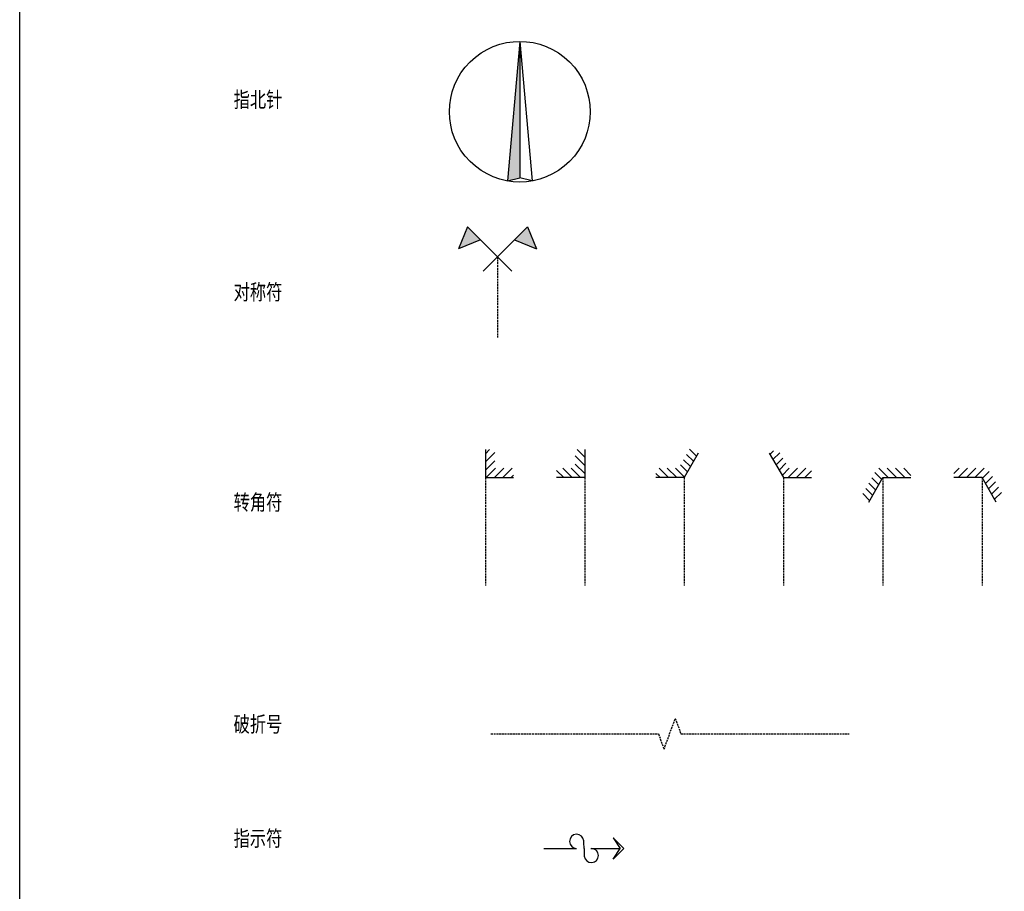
# Model space of a CAD drawing. Header units: millimetres. Extents: x 2430 to 3210, y 1273 to 1693.
# Tile 1 of 4: x 2624 to 2750, y 1384 to 1496. Entities that reach past the tile are written whole.
import ezdxf

# ---------------------------------------------------------------- set-up
doc = ezdxf.new("R2010")
doc.units = ezdxf.units.MM
doc.linetypes.add('DASH', pattern=[0.35, 0.25, -0.1])
for name, color, linetype in [('EL_MIDDLE_造型中粗线30', 30, 'Continuous'), ('PUB_DIM_标注50', 50, 'Continuous'), ('YQ_SYMB', 50, 'DASH')]:
    doc.layers.add(name, color=color, linetype=linetype)
doc.styles.add('-宋体', font='txt', dxfattribs={"width": 0.8})

# ---------------------------------------------------------------- blocks, each defined once
blk = doc.blocks.new('对称图标')
for points in [[(-5.000000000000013, 0.9999999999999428), (-2.171572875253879, 2.171572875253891), (-3.828427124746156, 3.828427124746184)], [(2.171572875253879, 2.171572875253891), (5.000000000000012, 0.9999999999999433), (3.828427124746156, 3.828427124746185)]]:
    blk.add_hatch(color=0).paths.add_polyline_path(points)
at = {"color": 0, "linetype": 'ByBlock'}
for p, q in [((-3.828427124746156, 3.828427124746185), (-5, 0.9999999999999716)), ((-3.828427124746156, 3.828427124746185), (1.828427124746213, -1.828427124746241)), ((3.828427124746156, 3.828427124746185), (-1.828427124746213, -1.828427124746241)), ((3.828427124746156, 3.828427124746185), (5, 0.9999999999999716)), ((-2.171572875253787, 2.171572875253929), (-4.999999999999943, 0.9999999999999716)), ((2.171572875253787, 2.171572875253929), (4.999999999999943, 0.9999999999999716))]:
    blk.add_line(p, q, dxfattribs=at)
blk = doc.blocks.new('指北针')
at = {"linetype": 'ByBlock'}
blk.add_hatch(color=0, dxfattribs=at).paths.add_polyline_path([(6.821210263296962e-13, 17.44450977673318), (-1.562833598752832, -0.4187600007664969), (6.821210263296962e-13, 0)])
at = {"color": 0, "linetype": 'ByBlock'}
for p, q in [((0, 17.44450977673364), (-1.56283359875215, -0.4187600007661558)), ((6.821210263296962e-13, 17.44450977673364), (1.562833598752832, -0.4187600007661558)), ((0, 17.44450977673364), (0, 0)), ((-1.56283359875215, -0.4187600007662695), (0, 0)), ((1.562833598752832, -0.4187600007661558), (0, 0))]:
    blk.add_line(p, q, dxfattribs=at)
blk.add_ellipse((6.821210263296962e-13, 8.444509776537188), major_axis=(-6.363961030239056, 6.363961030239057), ratio=0.9999999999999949, start_param=3.926990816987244, end_param=10.21017612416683, dxfattribs=at)
blk = doc.blocks.new('指示符')
at = {"color": 0, "linetype": 'ByBlock'}
for p, q in [((0, 0), (-1.370158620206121, 1.364392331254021)), ((-1.370158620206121, 1.364392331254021), (-0.4663879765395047, 0)), ((-10.2287027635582, 2.366959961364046e-11), (-6.030601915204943, 1.411990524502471e-11)), ((-4.198100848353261, 9.958966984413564e-12), (-0.4663879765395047, 0)), ((0, 0), (-1.370158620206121, -1.364392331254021)), ((-1.370158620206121, -1.364392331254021), (-0.4663879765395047, 0))]:
    blk.add_line(p, q, dxfattribs=at)
for centre, major_axis, ratio, start_param, end_param in [((-6.018510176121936, 0.9068143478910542), (-0.6412715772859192, 0.6412715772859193), 0.9999999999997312, 4.004690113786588, 8.626046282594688), ((-17.33981263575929, 0.02538260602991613), (-8.670867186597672, 8.670867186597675), 0.9999999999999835, 3.924920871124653, 4.004690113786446), ((7.185050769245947, -0.02538260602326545), (8.670867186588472, -8.670867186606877), 0.9999999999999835, 3.924920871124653, 4.004690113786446), ((-4.136251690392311, -0.9068143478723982), (0.6412715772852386, -0.6412715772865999), 0.9999999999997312, 4.004690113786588, 8.626046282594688)]:
    blk.add_ellipse(centre, major_axis=major_axis, ratio=ratio, start_param=start_param, end_param=end_param, dxfattribs=at)
blk = doc.blocks.new('转角符')
at = {"linetype": 'ByBlock'}
h = blk.add_hatch(dxfattribs=at)
h.set_pattern_fill('ANSI31', color=8, scale=6, style=0)
h.set_pattern_definition([(44.99999999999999, (0, 0), (-0.5303300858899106, 0.5303300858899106), [])])
h.paths.add_polyline_path([(1.199999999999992, 3.599999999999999), (8.526512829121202e-15, 3.599999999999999), (0, 0), (3.6, 0), (3.6, 1.2), (1.2, 1.2)])
at = {"color": 0, "linetype": 'ByBlock'}
blk.add_lwpolyline([(0, 3.6), (0, 0), (3.6, 0)], dxfattribs=at)
blk = doc.blocks.new('*U40')
at = {"layer": 'PUB_DIM_标注50', "color": 136, "linetype": 'DASH'}
blk.add_line((0, 13.79247985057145), (0, 0), dxfattribs=at)
at = {"layer": 'EL_MIDDLE_造型中粗线30'}
blk.add_blockref('转角符', (0, 13.79247985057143), dxfattribs=at)
blk = doc.blocks.new('*U41')
at = {"layer": 'PUB_DIM_标注50', "color": 136, "linetype": 'DASH'}
blk.add_line((0, 13.79247985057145), (0, 0), dxfattribs=at)
at = {"layer": 'EL_MIDDLE_造型中粗线30', "xscale": -1}
blk.add_blockref('转角符', (0, 13.79247985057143), dxfattribs=at)
blk = doc.blocks.new('锐角转角符')
h = blk.add_hatch()
h.set_pattern_fill('ANSI31', color=8, scale=6, angle=90, style=0)
h.set_pattern_definition([(135, (-3.6, 0), (-0.5303300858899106, -0.5303300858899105), [])])
h.paths.add_polyline_path([(1.800000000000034, 3.117691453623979), (0.7607695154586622, 3.717691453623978), (-0.6928203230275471, 1.2), (-3.6, 1.2), (-3.6, 0), (-3.410605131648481e-14, 0)])
at = {"color": 0, "linetype": 'ByBlock'}
blk.add_lwpolyline([(1.8, 3.117691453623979), (0, 0), (-3.6, 0)], dxfattribs=at)
blk = doc.blocks.new('*U42')
at = {"layer": 'PUB_DIM_标注50', "color": 136, "linetype": 'DASH'}
blk.add_line((0, 13.79247985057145), (0, 0), dxfattribs=at)
at = {"layer": 'EL_MIDDLE_造型中粗线30'}
blk.add_blockref('锐角转角符', (0, 13.79247985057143), dxfattribs=at)
blk = doc.blocks.new('*U43')
at = {"layer": 'PUB_DIM_标注50', "color": 136, "linetype": 'DASH'}
blk.add_line((0, 13.79247985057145), (0, 0), dxfattribs=at)
at = {"layer": 'EL_MIDDLE_造型中粗线30', "xscale": -1}
blk.add_blockref('锐角转角符', (0, 13.79247985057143), dxfattribs=at)
blk = doc.blocks.new('钝角转角符')
h = blk.add_hatch()
h.set_pattern_fill('ANSI31', color=8, scale=6, angle=90, style=0)
h.set_pattern_definition([(135, (0.1150801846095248, 0), (-0.5303300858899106, -0.5303300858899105), [])])
h.paths.add_polyline_path([(3.6, 1.199999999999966), (-0.6928203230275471, 1.2), (-2.839230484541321, -2.517691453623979), (-1.8, -3.117691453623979), (0, 0), (3.6, 0)])
at = {"color": 0, "linetype": 'ByBlock'}
blk.add_lwpolyline([(-1.8, -3.117691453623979), (0, 0), (3.6, 0)], dxfattribs=at)
blk = doc.blocks.new('*U44')
at = {"layer": 'PUB_DIM_标注50', "color": 136, "linetype": 'DASH'}
blk.add_line((0, 13.79247985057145), (0, 0), dxfattribs=at)
at = {"layer": 'EL_MIDDLE_造型中粗线30'}
blk.add_blockref('钝角转角符', (0, 13.79247985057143), dxfattribs=at)
blk = doc.blocks.new('*U45')
at = {"layer": 'PUB_DIM_标注50', "color": 136, "linetype": 'DASH'}
blk.add_line((0, 13.79247985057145), (0, 0), dxfattribs=at)
at = {"layer": 'EL_MIDDLE_造型中粗线30', "xscale": -1}
blk.add_blockref('钝角转角符', (0, 13.79247985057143), dxfattribs=at)

msp = doc.modelspace()

# ---------------------------------------------------------------- linework, layer by layer
at = {"color": 250}
msp.add_line((2623.624935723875, 1329.737614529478), (2623.624935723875, 1645.581150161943), dxfattribs=at)
at = {"layer": 'PUB_DIM_标注50', "color": 136, "linetype": 'DASH'}
msp.add_line((2684.722681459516, 1465.267271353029), (2684.722681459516, 1454.945237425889), dxfattribs=at)
at = {"layer": 'YQ_SYMB', "linetype": 'DASH'}
msp.add_lwpolyline([(2683.885456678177, 1404.230327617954), (2705.296638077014, 1404.230327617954), (2706.016638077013, 1402.252143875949), (2707.456638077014, 1406.208511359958), (2708.176638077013, 1404.230327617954), (2729.671096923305, 1404.230327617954)], dxfattribs=at)

# ---------------------------------------------------------------- block references
at = {"layer": 'PUB_DIM_标注50'}
for name, p in [('指北针', (2687.571821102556, 1475.387536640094)), ('对称图标', (2684.722681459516, 1465.267271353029)), ('*U40', (2683.167326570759, 1423.216625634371)), ('*U41', (2695.871469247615, 1423.216625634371)), ('*U42', (2708.575611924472, 1423.216625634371)), ('*U43', (2721.279754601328, 1423.216625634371)), ('*U44', (2733.983897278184, 1423.216625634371)), ('*U45', (2746.688039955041, 1423.216625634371)), ('指示符', (2700.864322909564, 1389.56913342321))]:
    msp.add_blockref(name, p, dxfattribs=at)

# ---------------------------------------------------------------- texts
at = {"layer": 'PUB_DIM_标注50', "char_height": 2, "width": 20.12179700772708, "attachment_point": 1, "style": '-宋体'}
for s, insert in [('指北针', (2650.97590324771, 1486.384052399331)), ('对称符', (2650.97590324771, 1461.763067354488)), ('转角符', (2650.97590324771, 1434.858129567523)), ('破折号', (2650.97590324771, 1406.465774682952)), ('指示符', (2650.97590324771, 1391.854890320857))]:
    msp.add_mtext(s, dxfattribs=dict(at, insert=insert))

doc.saveas('drawing.dxf')
